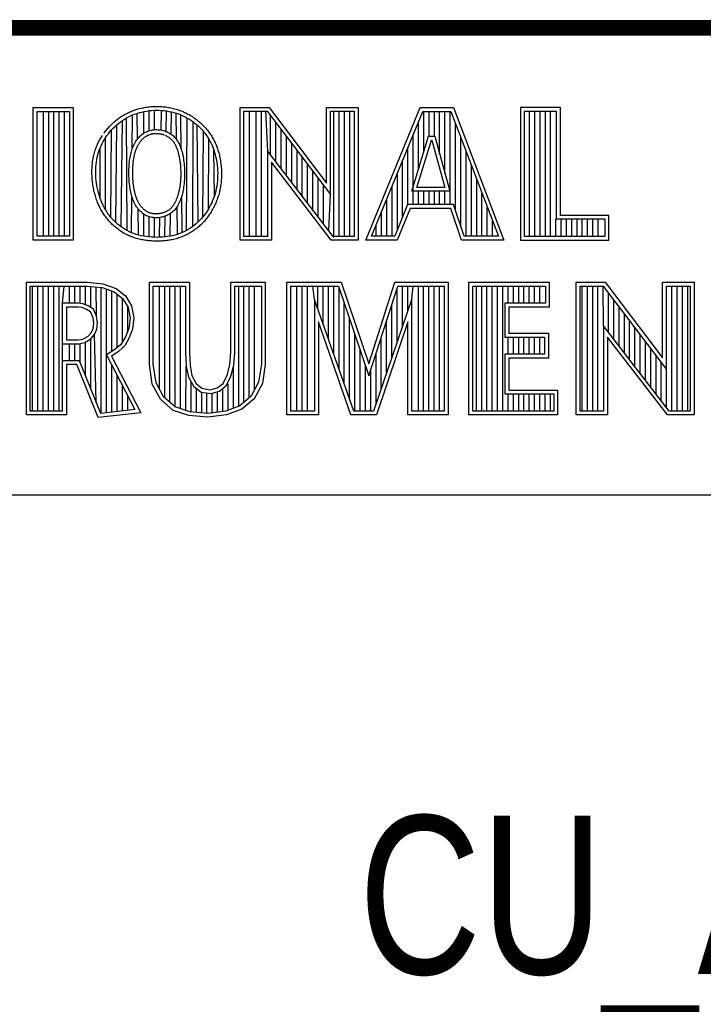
# Model space of a CAD drawing. Header units: inches. Extents: x 0 to 22, y 0 to 17.
# Tile 5 of 9: x 17.589 to 18.452, y 1.726 to 2.97. Entities that reach past the tile are written whole.
import ezdxf

# ---------------------------------------------------------------- set-up
doc = ezdxf.new("R2010")
doc.units = ezdxf.units.IN
doc.header["$LTSCALE"] = 1.21
doc.header["$MEASUREMENT"] = 0
doc.layers.get('0').update_dxf_attribs({"linetype": 'CONTINUOUS'})
doc.styles.get("Standard").update_dxf_attribs({"font": 'txt', "width": 0.8})

msp = doc.modelspace()

# ---------------------------------------------------------------- linework, layer by layer
at = {"color": 2, "linetype": 'CONTINUOUS'}
for p, q in [((16.375, 2.96), (21.5, 2.96)), ((16.3737, 2.9596), (21.5037, 2.9596)), ((17.6059, 2.8591), (17.6565, 2.8591)), ((17.6059, 2.6915), (17.6059, 2.8591)), ((17.6108, 2.8542), (17.6516, 2.8542)), ((17.6108, 2.6964), (17.6108, 2.8542)), ((17.6187, 2.6964), (17.6187, 2.8542)), ((17.6254, 2.6964), (17.6254, 2.8542)), ((17.632, 2.6964), (17.632, 2.8542)), ((17.6387, 2.6964), (17.6387, 2.8542)), ((17.6454, 2.6964), (17.6454, 2.8542)), ((17.6516, 2.8542), (17.6516, 2.6964)), ((17.6565, 2.8591), (17.6565, 2.6915)), ((17.7261, 2.8472), (17.7287, 2.8485)), ((17.7287, 2.8485), (17.7314, 2.8497)), ((17.731, 2.807), (17.7314, 2.8497)), ((17.7314, 2.8497), (17.7342, 2.8508)), ((17.7342, 2.8508), (17.737, 2.8517)), ((17.737, 2.8517), (17.7399, 2.8526)), ((17.7374, 2.8193), (17.737, 2.8517)), ((17.7399, 2.8526), (17.7429, 2.8534)), ((17.7429, 2.8534), (17.7459, 2.8541)), ((17.7455, 2.8267), (17.7455, 2.854)), ((17.7459, 2.8541), (17.749, 2.8546)), ((17.749, 2.8546), (17.7522, 2.8551)), ((17.7522, 2.8551), (17.7553, 2.8554)), ((17.7522, 2.8298), (17.7522, 2.8551)), ((17.7553, 2.8554), (17.7585, 2.8556)), ((17.7585, 2.8556), (17.7616, 2.8557)), ((17.7589, 2.8311), (17.7589, 2.8556)), ((17.7616, 2.8557), (17.7648, 2.8556)), ((17.7648, 2.8556), (17.768, 2.8555)), ((17.7676, 2.8306), (17.768, 2.8555)), ((17.768, 2.8555), (17.7711, 2.8552)), ((17.7711, 2.8552), (17.7742, 2.8548)), ((17.7739, 2.8287), (17.7742, 2.8548)), ((17.7742, 2.8548), (17.7773, 2.8542)), ((17.7773, 2.8542), (17.7804, 2.8536)), ((17.7801, 2.8254), (17.7804, 2.8536)), ((17.7804, 2.8536), (17.7834, 2.8528)), ((17.7834, 2.8528), (17.7864, 2.8519)), ((17.7864, 2.8519), (17.7893, 2.8509)), ((17.7867, 2.8189), (17.7864, 2.8519)), ((17.7893, 2.8509), (17.7922, 2.8498)), ((17.7922, 2.8498), (17.795, 2.8486)), ((17.7927, 2.8065), (17.7922, 2.8498)), ((17.795, 2.8486), (17.7977, 2.8472)), ((17.8673, 2.8592), (17.9039, 2.8592)), ((17.8673, 2.6915), (17.8673, 2.8592)), ((17.8721, 2.8543), (17.9015, 2.8543)), ((17.8721, 2.6963), (17.8721, 2.8543)), ((17.879, 2.6963), (17.879, 2.8543)), ((17.8874, 2.6963), (17.8874, 2.8543)), ((17.8941, 2.6963), (17.8941, 2.8543)), ((17.8991, 2.8543), (17.9019, 2.8042)), ((17.9015, 2.8543), (17.9813, 2.7492)), ((17.9039, 2.8592), (17.9764, 2.7636)), ((17.9057, 2.7992), (17.9057, 2.8487)), ((17.9764, 2.8592), (18.0162, 2.8592)), ((17.9764, 2.7636), (17.9764, 2.8592)), ((17.9813, 2.8543), (18.0114, 2.8543)), ((17.9813, 2.7492), (17.9813, 2.8543)), ((17.9858, 2.695), (17.9858, 2.8543)), ((17.9925, 2.6963), (17.9925, 2.8543)), ((17.9992, 2.6963), (17.9992, 2.8543)), ((18.0059, 2.6963), (18.0059, 2.8543)), ((18.0114, 2.8543), (18.0114, 2.6963)), ((18.0162, 2.8592), (18.0162, 2.6915)), ((18.0262, 2.6915), (18.0946, 2.8591)), ((18.0334, 2.6964), (18.0979, 2.8542)), ((18.0946, 2.8591), (18.1369, 2.8591)), ((18.0979, 2.8542), (18.1336, 2.8542)), ((18.0993, 2.803), (18.0993, 2.8542)), ((18.106, 2.8228), (18.106, 2.8542)), ((18.1127, 2.8228), (18.1127, 2.8542)), ((18.1193, 2.8002), (18.1193, 2.8542)), ((18.126, 2.7756), (18.126, 2.8542)), ((18.1327, 2.7364), (18.1327, 2.8542)), ((18.1336, 2.8542), (18.1935, 2.6964)), ((18.1369, 2.8591), (18.2005, 2.6915)), ((18.272, 2.8591), (18.2214, 2.8591)), ((18.2214, 2.8591), (18.2214, 2.6915)), ((18.2671, 2.8542), (18.2262, 2.8542)), ((18.2262, 2.8542), (18.2262, 2.6964)), ((18.2328, 2.6964), (18.2328, 2.8542)), ((18.2395, 2.6964), (18.2395, 2.8542)), ((18.2462, 2.6964), (18.2462, 2.8542)), ((18.2529, 2.6964), (18.2529, 2.8542)), ((18.2595, 2.6964), (18.2595, 2.8542)), ((18.2671, 2.7179), (18.2671, 2.8542)), ((18.272, 2.7227), (18.272, 2.8591)), ((17.7092, 2.8351), (17.7114, 2.8372)), ((17.7102, 2.7138), (17.7114, 2.8372)), ((17.7114, 2.8372), (17.7138, 2.8392)), ((17.7138, 2.8392), (17.7162, 2.841)), ((17.7162, 2.841), (17.7186, 2.8427)), ((17.717, 2.7082), (17.7186, 2.8427)), ((17.7186, 2.8427), (17.721, 2.8444)), ((17.721, 2.8444), (17.7235, 2.8459)), ((17.7235, 2.8459), (17.7261, 2.8472)), ((17.7246, 2.7036), (17.7235, 2.8459)), ((17.7977, 2.8472), (17.8004, 2.8458)), ((17.7995, 2.7039), (17.8004, 2.8458)), ((17.8004, 2.8458), (17.8031, 2.8443)), ((17.8031, 2.8443), (17.8056, 2.8426)), ((17.8056, 2.8426), (17.8081, 2.8409)), ((17.8074, 2.7088), (17.8081, 2.8409)), ((17.8081, 2.8409), (17.8105, 2.839)), ((17.8105, 2.839), (17.8128, 2.8371)), ((17.8128, 2.8371), (17.815, 2.8351)), ((17.8143, 2.7145), (17.8128, 2.8371)), ((17.9124, 2.7905), (17.9124, 2.8399)), ((18.0926, 2.7814), (18.0926, 2.8414)), ((18.1394, 2.7295), (18.1394, 2.8389)), ((17.6973, 2.8211), (17.699, 2.8236)), ((17.699, 2.8236), (17.7008, 2.826)), ((17.7008, 2.826), (17.7028, 2.8284)), ((17.7028, 2.8284), (17.7048, 2.8307)), ((17.704, 2.7203), (17.7048, 2.8307)), ((17.7048, 2.8307), (17.707, 2.833)), ((17.707, 2.833), (17.7092, 2.8351)), ((17.7395, 2.8218), (17.7407, 2.823)), ((17.7407, 2.823), (17.742, 2.8241)), ((17.742, 2.8241), (17.7432, 2.8252)), ((17.7432, 2.8252), (17.7446, 2.8261)), ((17.7446, 2.8261), (17.746, 2.827)), ((17.746, 2.827), (17.7474, 2.8278)), ((17.7474, 2.8278), (17.7488, 2.8285)), ((17.7488, 2.8285), (17.7503, 2.8291)), ((17.7503, 2.8291), (17.7519, 2.8297)), ((17.7519, 2.8297), (17.7535, 2.8301)), ((17.7535, 2.8301), (17.7551, 2.8305)), ((17.7551, 2.8305), (17.7567, 2.8308)), ((17.7567, 2.8308), (17.7584, 2.8311)), ((17.7584, 2.8311), (17.7601, 2.8312)), ((17.7601, 2.8312), (17.7618, 2.8312)), ((17.7618, 2.8312), (17.7636, 2.8311)), ((17.7636, 2.8311), (17.7653, 2.831)), ((17.7653, 2.831), (17.767, 2.8307)), ((17.767, 2.8307), (17.7686, 2.8304)), ((17.7686, 2.8304), (17.7703, 2.83)), ((17.7703, 2.83), (17.7719, 2.8295)), ((17.7719, 2.8295), (17.7734, 2.8289)), ((17.7734, 2.8289), (17.775, 2.8283)), ((17.775, 2.8283), (17.7764, 2.8276)), ((17.7764, 2.8276), (17.7778, 2.8268)), ((17.7778, 2.8268), (17.7792, 2.826)), ((17.7792, 2.826), (17.7805, 2.8251)), ((17.7805, 2.8251), (17.7817, 2.8242)), ((17.7817, 2.8242), (17.7829, 2.8232)), ((17.7829, 2.8232), (17.784, 2.8221)), ((17.815, 2.8351), (17.8171, 2.833)), ((17.8171, 2.833), (17.8192, 2.8308)), ((17.8192, 2.8308), (17.8211, 2.8285)), ((17.8203, 2.721), (17.8211, 2.8285)), ((17.8211, 2.8285), (17.823, 2.8262)), ((17.823, 2.8262), (17.8247, 2.8238)), ((17.8247, 2.8238), (17.8264, 2.8214)), ((17.9191, 2.7818), (17.9191, 2.8311)), ((18.086, 2.7364), (18.086, 2.825)), ((17.6904, 2.8081), (17.6915, 2.8108)), ((17.6915, 2.8108), (17.6928, 2.8135)), ((17.6928, 2.8135), (17.6942, 2.8161)), ((17.6942, 2.8161), (17.6957, 2.8186)), ((17.6957, 2.8186), (17.6973, 2.8211)), ((17.6971, 2.7301), (17.6973, 2.8211)), ((17.7322, 2.8101), (17.7329, 2.8117)), ((17.7329, 2.8117), (17.7337, 2.8133)), ((17.7337, 2.8133), (17.7345, 2.8149)), ((17.7345, 2.8149), (17.7354, 2.8164)), ((17.7354, 2.8164), (17.7364, 2.8178)), ((17.7364, 2.8178), (17.7374, 2.8192)), ((17.7374, 2.8192), (17.7384, 2.8206)), ((17.7384, 2.8206), (17.7395, 2.8218)), ((17.784, 2.8221), (17.785, 2.821)), ((17.785, 2.821), (17.786, 2.8198)), ((17.786, 2.8198), (17.7869, 2.8186)), ((17.7869, 2.8186), (17.7878, 2.8173)), ((17.7878, 2.8173), (17.7886, 2.816)), ((17.7886, 2.816), (17.7894, 2.8146)), ((17.7894, 2.8146), (17.7901, 2.8132)), ((17.7901, 2.8132), (17.7908, 2.8116)), ((17.7908, 2.8116), (17.7914, 2.8101)), ((17.8264, 2.8214), (17.8279, 2.8189)), ((17.8271, 2.7309), (17.8279, 2.8189)), ((17.8279, 2.8189), (17.8294, 2.8163)), ((17.8294, 2.8163), (17.8307, 2.8137)), ((17.8307, 2.8137), (17.8319, 2.811)), ((17.8319, 2.811), (17.8331, 2.8082)), ((17.9258, 2.7731), (17.9258, 2.8223)), ((17.9324, 2.7645), (17.9324, 2.8135)), ((18.084, 2.7533), (18.1054, 2.8228)), ((18.0905, 2.7581), (18.109, 2.8179)), ((18.1054, 2.8228), (18.1132, 2.8228)), ((18.109, 2.8179), (18.1095, 2.8179)), ((18.1095, 2.8179), (18.1258, 2.7581)), ((18.1132, 2.8228), (18.1321, 2.7533)), ((18.146, 2.7096), (18.146, 2.8213)), ((17.6868, 2.7964), (17.6876, 2.7995)), ((17.6876, 2.7995), (17.6884, 2.8024)), ((17.6884, 2.8024), (17.6893, 2.8053)), ((17.6893, 2.8053), (17.6904, 2.8081)), ((17.6905, 2.7441), (17.6904, 2.8081)), ((17.7286, 2.798), (17.729, 2.7998)), ((17.729, 2.7998), (17.7294, 2.8016)), ((17.7294, 2.8016), (17.7299, 2.8034)), ((17.7299, 2.8034), (17.7304, 2.8051)), ((17.7304, 2.8051), (17.7309, 2.8068)), ((17.7309, 2.8068), (17.7316, 2.8085)), ((17.7316, 2.8085), (17.7322, 2.8101)), ((17.7914, 2.8101), (17.7921, 2.8084)), ((17.7921, 2.8084), (17.7927, 2.8067)), ((17.7927, 2.8067), (17.7932, 2.8048)), ((17.7932, 2.8048), (17.7938, 2.8029)), ((17.7938, 2.8029), (17.7943, 2.801)), ((17.7943, 2.801), (17.7948, 2.799)), ((17.7948, 2.799), (17.7952, 2.7969)), ((17.8331, 2.8082), (17.8341, 2.8053)), ((17.8341, 2.8053), (17.835, 2.8024)), ((17.8347, 2.7475), (17.8341, 2.8053)), ((17.835, 2.8024), (17.8359, 2.7993)), ((17.8359, 2.7993), (17.8366, 2.7961)), ((17.9848, 2.6963), (17.9019, 2.8042)), ((17.9019, 2.8042), (17.9019, 2.6963)), ((17.9391, 2.7558), (17.9391, 2.8047)), ((18.0793, 2.7364), (18.0793, 2.8087)), ((18.1527, 2.6964), (18.1527, 2.8038)), ((17.6851, 2.7836), (17.6853, 2.7869)), ((17.6853, 2.7869), (17.6857, 2.7901)), ((17.6857, 2.7901), (17.6862, 2.7933)), ((17.6862, 2.7933), (17.6868, 2.7964)), ((17.7269, 2.7835), (17.727, 2.7857)), ((17.727, 2.7857), (17.7272, 2.7879)), ((17.7272, 2.7879), (17.7274, 2.79)), ((17.7274, 2.79), (17.7276, 2.7921)), ((17.7276, 2.7921), (17.7279, 2.7941)), ((17.7279, 2.7941), (17.7282, 2.7961)), ((17.7282, 2.7961), (17.7286, 2.798)), ((17.7952, 2.7969), (17.7956, 2.7947)), ((17.7956, 2.7947), (17.7959, 2.7925)), ((17.7959, 2.7925), (17.7962, 2.7903)), ((17.7962, 2.7903), (17.7964, 2.7881)), ((17.7964, 2.7881), (17.7966, 2.7858)), ((17.7966, 2.7858), (17.7968, 2.7835)), ((17.8366, 2.7961), (17.8373, 2.7929)), ((17.8373, 2.7929), (17.8378, 2.7896)), ((17.8378, 2.7896), (17.8382, 2.7863)), ((17.8382, 2.7863), (17.8386, 2.783)), ((17.9824, 2.6915), (17.9067, 2.7899)), ((17.9067, 2.7899), (17.9067, 2.6915)), ((17.9458, 2.7471), (17.9458, 2.7959)), ((17.9525, 2.7384), (17.9525, 2.7871)), ((18.0726, 2.7214), (18.0726, 2.7924)), ((18.1594, 2.6964), (18.1594, 2.7862)), ((17.6849, 2.7803), (17.6851, 2.7836)), ((17.6849, 2.7769), (17.6849, 2.7803)), ((17.6849, 2.7735), (17.6849, 2.7769)), ((17.6851, 2.7701), (17.6849, 2.7735)), ((17.7267, 2.7789), (17.7268, 2.7812)), ((17.7267, 2.7766), (17.7267, 2.7789)), ((17.7267, 2.7743), (17.7267, 2.7766)), ((17.7268, 2.772), (17.7267, 2.7743)), ((17.7268, 2.7812), (17.7269, 2.7835)), ((17.7968, 2.7835), (17.7969, 2.7812)), ((17.7969, 2.7812), (17.797, 2.7789)), ((17.797, 2.7789), (17.797, 2.7765)), ((17.797, 2.7765), (17.797, 2.7742)), ((17.797, 2.7742), (17.797, 2.7719)), ((17.8386, 2.783), (17.8388, 2.7796)), ((17.8388, 2.7796), (17.8389, 2.7762)), ((17.8389, 2.7762), (17.8388, 2.7729)), ((17.9591, 2.7297), (17.9591, 2.7783)), ((18.0659, 2.7048), (18.0659, 2.776)), ((17.6854, 2.7668), (17.6851, 2.7701)), ((17.6859, 2.7634), (17.6854, 2.7668)), ((17.6864, 2.76), (17.6859, 2.7634)), ((17.7269, 2.7696), (17.7268, 2.772)), ((17.727, 2.7673), (17.7269, 2.7696)), ((17.7272, 2.765), (17.727, 2.7673)), ((17.7274, 2.7628), (17.7272, 2.765)), ((17.7277, 2.7606), (17.7274, 2.7628)), ((17.7962, 2.7608), (17.7959, 2.7586)), ((17.7965, 2.7629), (17.7962, 2.7608)), ((17.7967, 2.7652), (17.7965, 2.7629)), ((17.7968, 2.7674), (17.7967, 2.7652)), ((17.7969, 2.7697), (17.7968, 2.7674)), ((17.797, 2.7719), (17.7969, 2.7697)), ((17.8381, 2.763), (17.8376, 2.7598)), ((17.8385, 2.7663), (17.8381, 2.763)), ((17.8387, 2.7696), (17.8385, 2.7663)), ((17.8388, 2.7729), (17.8387, 2.7696)), ((17.9658, 2.7211), (17.9658, 2.7695)), ((17.9725, 2.7124), (17.9725, 2.7607)), ((18.1661, 2.6964), (18.1661, 2.7686)), ((17.687, 2.7567), (17.6864, 2.76)), ((17.6878, 2.7535), (17.687, 2.7567)), ((17.6886, 2.7503), (17.6878, 2.7535)), ((17.6895, 2.7471), (17.6886, 2.7503)), ((17.728, 2.7584), (17.7277, 2.7606)), ((17.7283, 2.7563), (17.728, 2.7584)), ((17.7287, 2.7543), (17.7283, 2.7563)), ((17.7291, 2.7523), (17.7287, 2.7543)), ((17.7295, 2.7503), (17.7291, 2.7523)), ((17.73, 2.7485), (17.7295, 2.7503)), ((17.7306, 2.7466), (17.73, 2.7485)), ((17.7938, 2.7487), (17.7932, 2.7469)), ((17.7943, 2.7506), (17.7938, 2.7487)), ((17.7947, 2.7525), (17.7943, 2.7506)), ((17.7952, 2.7545), (17.7947, 2.7525)), ((17.7956, 2.7565), (17.7952, 2.7545)), ((17.7959, 2.7586), (17.7956, 2.7565)), ((17.8356, 2.7505), (17.8347, 2.7475)), ((17.8364, 2.7535), (17.8356, 2.7505)), ((17.837, 2.7566), (17.8364, 2.7535)), ((17.8376, 2.7598), (17.837, 2.7566)), ((17.9792, 2.7037), (17.9813, 2.7492)), ((18.0593, 2.6964), (18.0593, 2.7597)), ((18.1321, 2.7533), (18.084, 2.7533)), ((18.1258, 2.7581), (18.0905, 2.7581)), ((18.0926, 2.7364), (18.0926, 2.7533)), ((18.0993, 2.7364), (18.0993, 2.7533)), ((18.106, 2.7364), (18.106, 2.7533)), ((18.1127, 2.7364), (18.1127, 2.7533)), ((18.1193, 2.7364), (18.1193, 2.7533)), ((18.126, 2.7364), (18.126, 2.7533)), ((18.1727, 2.6964), (18.1727, 2.751)), ((17.6905, 2.7441), (17.6895, 2.7471)), ((17.6917, 2.7411), (17.6905, 2.7441)), ((17.6929, 2.7383), (17.6917, 2.7411)), ((17.6942, 2.7355), (17.6929, 2.7383)), ((17.7301, 2.701), (17.7305, 2.7469)), ((17.7311, 2.7449), (17.7306, 2.7466)), ((17.7318, 2.7431), (17.7311, 2.7449)), ((17.7324, 2.7414), (17.7318, 2.7431)), ((17.7331, 2.7398), (17.7324, 2.7414)), ((17.7339, 2.7382), (17.7331, 2.7398)), ((17.7347, 2.7366), (17.7339, 2.7382)), ((17.7355, 2.7351), (17.7347, 2.7366)), ((17.7892, 2.7369), (17.7884, 2.7354)), ((17.79, 2.7385), (17.7892, 2.7369)), ((17.7907, 2.7401), (17.79, 2.7385)), ((17.7914, 2.7417), (17.7907, 2.7401)), ((17.792, 2.7434), (17.7914, 2.7417)), ((17.7926, 2.7451), (17.792, 2.7434)), ((17.7932, 2.7469), (17.7926, 2.7451)), ((17.7939, 2.7012), (17.7934, 2.7475)), ((17.83, 2.7362), (17.8286, 2.7335)), ((17.8313, 2.7389), (17.83, 2.7362)), ((17.8325, 2.7417), (17.8313, 2.7389)), ((17.8336, 2.7446), (17.8325, 2.7417)), ((17.8347, 2.7475), (17.8336, 2.7446)), ((18.0526, 2.6964), (18.0526, 2.7434)), ((18.0786, 2.7364), (18.0625, 2.6964)), ((18.137, 2.7364), (18.0786, 2.7364)), ((18.1505, 2.6964), (18.137, 2.7364)), ((17.6956, 2.7327), (17.6942, 2.7355)), ((17.6971, 2.7301), (17.6956, 2.7327)), ((17.6987, 2.7275), (17.6971, 2.7301)), ((17.7003, 2.725), (17.6987, 2.7275)), ((17.7021, 2.7226), (17.7003, 2.725)), ((17.7365, 2.7337), (17.7355, 2.7351)), ((17.7374, 2.7323), (17.7365, 2.7337)), ((17.7385, 2.7309), (17.7374, 2.7323)), ((17.7388, 2.698), (17.7384, 2.7309)), ((17.7396, 2.7296), (17.7385, 2.7309)), ((17.7408, 2.7283), (17.7396, 2.7296)), ((17.742, 2.7272), (17.7408, 2.7283)), ((17.7433, 2.7261), (17.742, 2.7272)), ((17.7446, 2.725), (17.7433, 2.7261)), ((17.746, 2.7241), (17.7446, 2.725)), ((17.7455, 2.6966), (17.7455, 2.7244)), ((17.7475, 2.7232), (17.746, 2.7241)), ((17.7771, 2.7238), (17.7756, 2.7231)), ((17.7785, 2.7246), (17.7771, 2.7238)), ((17.7798, 2.7255), (17.7785, 2.7246)), ((17.7789, 2.6966), (17.7792, 2.7251)), ((17.7811, 2.7265), (17.7798, 2.7255)), ((17.7824, 2.7276), (17.7811, 2.7265)), ((17.7835, 2.7287), (17.7824, 2.7276)), ((17.7846, 2.7299), (17.7835, 2.7287)), ((17.7857, 2.7312), (17.7846, 2.7299)), ((17.7867, 2.7326), (17.7857, 2.7312)), ((17.7876, 2.734), (17.7867, 2.7326)), ((17.7884, 2.7354), (17.7876, 2.734)), ((17.788, 2.6989), (17.7876, 2.734)), ((17.8239, 2.7258), (17.8221, 2.7234)), ((17.8255, 2.7283), (17.8239, 2.7258)), ((17.8271, 2.7309), (17.8255, 2.7283)), ((17.8286, 2.7335), (17.8271, 2.7309)), ((18.0459, 2.6964), (18.0459, 2.727)), ((18.0819, 2.7316), (18.0658, 2.6915)), ((18.1335, 2.7316), (18.0819, 2.7316)), ((18.147, 2.6915), (18.1335, 2.7316)), ((18.1794, 2.6964), (18.1794, 2.7334)), ((17.704, 2.7203), (17.7021, 2.7226)), ((17.706, 2.7181), (17.704, 2.7203)), ((17.708, 2.7159), (17.706, 2.7181)), ((17.7102, 2.7138), (17.708, 2.7159)), ((17.7124, 2.7119), (17.7102, 2.7138)), ((17.7147, 2.71), (17.7124, 2.7119)), ((17.749, 2.7224), (17.7475, 2.7232)), ((17.7506, 2.7217), (17.749, 2.7224)), ((17.7522, 2.7212), (17.7506, 2.7217)), ((17.7538, 2.7207), (17.7522, 2.7212)), ((17.7522, 2.6956), (17.7522, 2.7212)), ((17.7555, 2.7203), (17.7538, 2.7207)), ((17.7572, 2.72), (17.7555, 2.7203)), ((17.7589, 2.7198), (17.7572, 2.72)), ((17.7606, 2.7197), (17.7589, 2.7198)), ((17.7589, 2.6952), (17.7589, 2.7198)), ((17.7624, 2.7198), (17.7606, 2.7197)), ((17.7641, 2.7199), (17.7624, 2.7198)), ((17.7658, 2.7201), (17.7641, 2.7199)), ((17.7655, 2.6952), (17.7659, 2.7201)), ((17.7675, 2.7204), (17.7658, 2.7201)), ((17.7692, 2.7208), (17.7675, 2.7204)), ((17.7709, 2.7213), (17.7692, 2.7208)), ((17.7725, 2.7218), (17.7709, 2.7213)), ((17.7722, 2.6956), (17.7725, 2.7218)), ((17.7741, 2.7224), (17.7725, 2.7218)), ((17.7756, 2.7231), (17.7741, 2.7224)), ((17.8121, 2.7125), (17.8098, 2.7106)), ((17.8143, 2.7145), (17.8121, 2.7125)), ((17.8164, 2.7166), (17.8143, 2.7145)), ((17.8184, 2.7188), (17.8164, 2.7166)), ((17.8203, 2.721), (17.8184, 2.7188)), ((17.8221, 2.7234), (17.8203, 2.721)), ((18.1861, 2.6964), (18.1861, 2.7158)), ((18.2662, 2.6964), (18.2662, 2.7179)), ((18.3284, 2.7179), (18.2671, 2.7179)), ((18.3332, 2.7227), (18.272, 2.7227)), ((18.2729, 2.6964), (18.2729, 2.7179)), ((18.2796, 2.6964), (18.2796, 2.7179)), ((18.2862, 2.6964), (18.2862, 2.7179)), ((18.2929, 2.6964), (18.2929, 2.7179)), ((18.2996, 2.6964), (18.2996, 2.7179)), ((18.3063, 2.6964), (18.3063, 2.7179)), ((18.3129, 2.6964), (18.3129, 2.7179)), ((18.3196, 2.6964), (18.3196, 2.7179)), ((18.3284, 2.6964), (18.3284, 2.7179)), ((18.3332, 2.6915), (18.3332, 2.7227)), ((17.717, 2.7082), (17.7147, 2.71)), ((17.7195, 2.7066), (17.717, 2.7082)), ((17.722, 2.705), (17.7195, 2.7066)), ((17.7246, 2.7036), (17.722, 2.705)), ((17.7273, 2.7022), (17.7246, 2.7036)), ((17.7301, 2.701), (17.7273, 2.7022)), ((17.733, 2.6999), (17.7301, 2.701)), ((17.736, 2.6989), (17.733, 2.6999)), ((17.7391, 2.698), (17.736, 2.6989)), ((17.788, 2.6989), (17.785, 2.698)), ((17.791, 2.7), (17.788, 2.6989)), ((17.7939, 2.7012), (17.791, 2.7)), ((17.7968, 2.7025), (17.7939, 2.7012)), ((17.7995, 2.7039), (17.7968, 2.7025)), ((17.8023, 2.7054), (17.7995, 2.7039)), ((17.8049, 2.707), (17.8023, 2.7054)), ((17.8074, 2.7088), (17.8049, 2.707)), ((17.8098, 2.7106), (17.8074, 2.7088)), ((18.0392, 2.6964), (18.0392, 2.7107)), ((17.6565, 2.6915), (17.6059, 2.6915)), ((17.6516, 2.6964), (17.6108, 2.6964)), ((17.7423, 2.6972), (17.7391, 2.698)), ((17.7456, 2.6966), (17.7423, 2.6972)), ((17.7489, 2.696), (17.7456, 2.6966)), ((17.7523, 2.6956), (17.7489, 2.696)), ((17.7557, 2.6953), (17.7523, 2.6956)), ((17.7591, 2.6952), (17.7557, 2.6953)), ((17.7625, 2.6951), (17.7591, 2.6952)), ((17.7659, 2.6952), (17.7625, 2.6951)), ((17.7692, 2.6953), (17.7659, 2.6952)), ((17.7724, 2.6956), (17.7692, 2.6953)), ((17.7756, 2.6961), (17.7724, 2.6956)), ((17.7788, 2.6966), (17.7756, 2.6961)), ((17.7819, 2.6972), (17.7788, 2.6966)), ((17.785, 2.698), (17.7819, 2.6972)), ((17.9067, 2.6915), (17.8673, 2.6915)), ((17.9019, 2.6963), (17.8721, 2.6963)), ((18.0162, 2.6915), (17.9824, 2.6915)), ((18.0114, 2.6963), (17.9848, 2.6963)), ((18.0658, 2.6915), (18.0262, 2.6915)), ((18.0625, 2.6964), (18.0334, 2.6964)), ((18.2005, 2.6915), (18.147, 2.6915)), ((18.1935, 2.6964), (18.1505, 2.6964)), ((18.2214, 2.6915), (18.3332, 2.6915)), ((18.2262, 2.6964), (18.3284, 2.6964)), ((17.5973, 2.6384), (17.674, 2.6384)), ((17.5973, 2.4708), (17.5973, 2.6384)), ((17.674, 2.6384), (17.6938, 2.6364)), ((17.6938, 2.6364), (17.7106, 2.6305)), ((17.7527, 2.6384), (17.8033, 2.6384)), ((17.7527, 2.5345), (17.7527, 2.6384)), ((17.8033, 2.6384), (17.8033, 2.5499)), ((17.8557, 2.6384), (17.899, 2.6384)), ((17.8557, 2.5499), (17.8557, 2.6384)), ((17.899, 2.6384), (17.899, 2.5345)), ((17.9264, 2.6384), (17.9949, 2.6384)), ((17.9264, 2.4708), (17.9264, 2.6384)), ((17.9949, 2.6384), (18.0298, 2.5355)), ((18.0298, 2.5355), (18.0629, 2.6384)), ((18.0629, 2.6384), (18.1299, 2.6384)), ((18.1299, 2.6384), (18.1299, 2.4708)), ((18.1564, 2.6384), (18.2578, 2.6384)), ((18.1564, 2.4708), (18.1564, 2.6384)), ((18.2578, 2.6384), (18.2578, 2.6071)), ((18.2918, 2.6385), (18.3284, 2.6385)), ((18.2918, 2.4708), (18.2918, 2.6385)), ((18.3284, 2.6385), (18.401, 2.5429)), ((18.401, 2.6385), (18.4408, 2.6385)), ((18.401, 2.5429), (18.401, 2.6385)), ((18.4408, 2.6385), (18.4408, 2.4708)), ((17.6021, 2.6335), (17.6737, 2.6335)), ((17.6021, 2.4756), (17.6021, 2.6335)), ((17.6051, 2.4756), (17.6051, 2.6335)), ((17.6117, 2.4756), (17.6117, 2.6335)), ((17.6184, 2.4756), (17.6184, 2.6335)), ((17.6251, 2.4756), (17.6251, 2.6335)), ((17.6318, 2.4756), (17.6318, 2.6335)), ((17.6384, 2.4756), (17.6384, 2.6335)), ((17.643, 2.6118), (17.6451, 2.6335)), ((17.6518, 2.6118), (17.6518, 2.6335)), ((17.6585, 2.6118), (17.6585, 2.6335)), ((17.6651, 2.6115), (17.6651, 2.6335)), ((17.6718, 2.6098), (17.6718, 2.6335)), ((17.6737, 2.6335), (17.6928, 2.6316)), ((17.6785, 2.6065), (17.6785, 2.633)), ((17.6858, 2.5956), (17.6852, 2.6324)), ((17.6918, 2.4729), (17.6918, 2.6317)), ((17.6928, 2.6316), (17.7082, 2.6262)), ((17.6985, 2.4736), (17.6985, 2.6296)), ((17.7052, 2.5512), (17.7052, 2.6273)), ((17.7082, 2.6262), (17.7187, 2.6179)), ((17.7106, 2.6305), (17.7224, 2.6212)), ((17.7575, 2.6335), (17.7984, 2.6335)), ((17.7575, 2.5349), (17.7575, 2.6335)), ((17.7653, 2.5033), (17.7653, 2.6335)), ((17.7719, 2.4924), (17.7719, 2.6335)), ((17.7786, 2.4866), (17.7786, 2.6335)), ((17.7853, 2.4808), (17.7853, 2.6335)), ((17.792, 2.4787), (17.792, 2.6335)), ((17.7984, 2.6335), (17.7984, 2.5497)), ((17.8606, 2.6335), (17.8941, 2.6335)), ((17.8606, 2.5499), (17.8606, 2.6335)), ((17.8654, 2.4812), (17.8654, 2.6335)), ((17.8721, 2.4868), (17.8721, 2.6335)), ((17.8788, 2.4924), (17.8788, 2.6335)), ((17.8854, 2.5024), (17.8854, 2.6335)), ((17.8941, 2.6335), (17.8941, 2.5349)), ((17.9313, 2.6335), (17.9914, 2.6335)), ((17.9313, 2.4756), (17.9313, 2.6335)), ((17.9388, 2.4756), (17.9388, 2.6335)), ((17.9455, 2.4756), (17.9455, 2.6335)), ((17.9522, 2.4756), (17.9522, 2.6335)), ((17.9613, 2.6167), (17.9589, 2.6335)), ((17.9655, 2.6046), (17.9655, 2.6335)), ((17.9722, 2.5856), (17.9722, 2.6335)), ((17.9789, 2.5666), (17.9789, 2.6335)), ((17.9856, 2.5475), (17.9856, 2.6335)), ((17.9914, 2.6335), (18.03, 2.52)), ((17.9922, 2.5285), (17.9922, 2.6311)), ((18.03, 2.52), (18.0664, 2.6335)), ((18.0657, 2.5634), (18.0657, 2.6311)), ((18.0664, 2.6335), (18.1251, 2.6335)), ((18.0723, 2.5831), (18.0723, 2.6335)), ((18.079, 2.6028), (18.079, 2.6335)), ((18.084, 2.6176), (18.0857, 2.6335)), ((18.0924, 2.4756), (18.0924, 2.6335)), ((18.099, 2.4756), (18.099, 2.6335)), ((18.1057, 2.4756), (18.1057, 2.6335)), ((18.1124, 2.4756), (18.1124, 2.6335)), ((18.1191, 2.4756), (18.1191, 2.6335)), ((18.1251, 2.6335), (18.1251, 2.4756)), ((18.1612, 2.6335), (18.253, 2.6335)), ((18.1612, 2.4756), (18.1612, 2.6335)), ((18.1658, 2.4756), (18.1658, 2.6335)), ((18.1725, 2.4756), (18.1725, 2.6335)), ((18.1791, 2.4756), (18.1791, 2.6335)), ((18.1858, 2.4756), (18.1858, 2.6335)), ((18.1925, 2.4756), (18.1925, 2.6335)), ((18.1992, 2.4756), (18.1992, 2.6335)), ((18.2058, 2.6119), (18.2058, 2.6335)), ((18.2125, 2.6119), (18.2125, 2.6335)), ((18.2192, 2.6119), (18.2192, 2.6335)), ((18.2259, 2.6119), (18.2259, 2.6335)), ((18.2325, 2.6119), (18.2325, 2.6335)), ((18.2392, 2.6119), (18.2392, 2.6335)), ((18.2459, 2.6119), (18.2459, 2.6335)), ((18.253, 2.6335), (18.253, 2.6119)), ((18.2967, 2.6336), (18.326, 2.6336)), ((18.2967, 2.4756), (18.2967, 2.6336)), ((18.2993, 2.4756), (18.2993, 2.6336)), ((18.306, 2.4756), (18.306, 2.6336)), ((18.3127, 2.4756), (18.3127, 2.6336)), ((18.3193, 2.4756), (18.3193, 2.6336)), ((18.326, 2.6336), (18.4058, 2.5284)), ((18.3264, 2.5834), (18.326, 2.6336)), ((18.3327, 2.5753), (18.3327, 2.6248)), ((18.4058, 2.6336), (18.4359, 2.6336)), ((18.4058, 2.5284), (18.4058, 2.6336)), ((18.4128, 2.4756), (18.4128, 2.6336)), ((18.4195, 2.4756), (18.4195, 2.6336)), ((18.4261, 2.4756), (18.4261, 2.6336)), ((18.4328, 2.4756), (18.4328, 2.6336)), ((18.4359, 2.6336), (18.4359, 2.4756)), ((17.6628, 2.6118), (17.643, 2.6118)), ((17.643, 2.4756), (17.643, 2.6118)), ((17.6684, 2.6111), (17.6628, 2.6118)), ((17.7119, 2.5554), (17.7119, 2.6233)), ((17.7185, 2.5619), (17.7185, 2.618)), ((17.7187, 2.6179), (17.7256, 2.607)), ((17.7224, 2.6212), (17.7302, 2.6088)), ((18.0108, 2.4756), (17.9613, 2.6167)), ((17.9613, 2.6167), (17.9613, 2.4756)), ((18.084, 2.6176), (18.0359, 2.4756)), ((18.084, 2.4756), (18.084, 2.6176)), ((18.253, 2.6119), (18.2018, 2.6119)), ((18.2018, 2.6119), (18.2018, 2.5692)), ((18.3394, 2.5667), (18.3394, 2.6161)), ((17.6628, 2.6069), (17.6479, 2.6069)), ((17.6479, 2.6069), (17.6479, 2.5656)), ((17.6678, 2.6063), (17.6628, 2.6069)), ((17.6733, 2.6041), (17.6678, 2.6063)), ((17.6751, 2.6086), (17.6684, 2.6111)), ((17.678, 2.601), (17.6733, 2.6041)), ((17.6818, 2.6043), (17.6751, 2.6086)), ((17.6814, 2.5936), (17.678, 2.601)), ((17.6858, 2.5956), (17.6818, 2.6043)), ((17.7252, 2.5765), (17.7252, 2.6075)), ((17.7256, 2.607), (17.7281, 2.5934)), ((17.7302, 2.6088), (17.733, 2.5936)), ((17.9989, 2.5095), (17.9989, 2.6115)), ((18.059, 2.5437), (18.059, 2.6104)), ((18.2578, 2.6071), (18.2066, 2.6071)), ((18.2066, 2.6071), (18.2066, 2.574)), ((18.346, 2.558), (18.346, 2.6073)), ((17.6823, 2.5864), (17.6814, 2.5936)), ((17.6872, 2.5871), (17.6858, 2.5956)), ((17.6862, 2.5792), (17.6872, 2.5871)), ((17.7281, 2.5934), (17.7266, 2.5801)), ((17.733, 2.5936), (17.7314, 2.579)), ((18.0073, 2.4708), (17.9662, 2.5882)), ((17.9662, 2.5882), (17.9662, 2.4708)), ((18.0056, 2.4904), (18.0056, 2.5918)), ((18.0792, 2.5882), (18.0394, 2.4708)), ((18.0523, 2.524), (18.0523, 2.5896)), ((18.0792, 2.4708), (18.0792, 2.5882)), ((18.3527, 2.5493), (18.3527, 2.5985)), ((18.3594, 2.5406), (18.3594, 2.5897)), ((17.6752, 2.5703), (17.6789, 2.5743)), ((17.6789, 2.5743), (17.6814, 2.5799)), ((17.6814, 2.5799), (17.6823, 2.5864)), ((17.6834, 2.5723), (17.6862, 2.5792)), ((17.7266, 2.5801), (17.7224, 2.5693)), ((17.7314, 2.579), (17.7267, 2.5672)), ((18.4094, 2.4756), (18.3264, 2.5834)), ((18.3264, 2.5834), (18.3264, 2.4756)), ((18.3661, 2.5319), (18.3661, 2.5809)), ((17.6479, 2.5656), (17.6628, 2.5656)), ((17.6628, 2.5656), (17.6687, 2.5666)), ((17.6635, 2.5608), (17.6711, 2.5623)), ((17.6687, 2.5666), (17.6752, 2.5703)), ((17.6711, 2.5623), (17.6788, 2.567)), ((17.6718, 2.5203), (17.6718, 2.5625)), ((17.6785, 2.5038), (17.6785, 2.5667)), ((17.6788, 2.567), (17.6834, 2.5723)), ((17.6852, 2.4873), (17.6834, 2.5723)), ((17.7224, 2.5693), (17.7164, 2.5599)), ((17.7267, 2.5672), (17.7221, 2.5588)), ((18.0123, 2.4756), (18.0123, 2.5722)), ((18.0456, 2.5042), (18.0456, 2.5688)), ((18.2018, 2.5692), (18.252, 2.5692)), ((18.2058, 2.5474), (18.2058, 2.5692)), ((18.2066, 2.574), (18.2569, 2.574)), ((18.2125, 2.5474), (18.2125, 2.5692)), ((18.2192, 2.5474), (18.2192, 2.5692)), ((18.2259, 2.5474), (18.2259, 2.5692)), ((18.2325, 2.5474), (18.2325, 2.5692)), ((18.2392, 2.5474), (18.2392, 2.5692)), ((18.2459, 2.5474), (18.2459, 2.5692)), ((18.252, 2.5692), (18.252, 2.5474)), ((18.2569, 2.574), (18.2569, 2.5425)), ((18.407, 2.4708), (18.3313, 2.5692)), ((18.3313, 2.5692), (18.3313, 2.4708)), ((18.3727, 2.5233), (18.3727, 2.5721)), ((18.3794, 2.5146), (18.3794, 2.5633)), ((17.643, 2.5608), (17.6635, 2.5608)), ((17.6518, 2.5391), (17.6518, 2.5608)), ((17.6585, 2.5391), (17.6585, 2.5608)), ((17.6651, 2.5368), (17.6651, 2.5608)), ((17.7101, 2.5543), (17.6983, 2.5469)), ((17.7131, 2.5504), (17.7047, 2.5451)), ((17.7164, 2.5599), (17.7101, 2.5543)), ((17.7196, 2.5563), (17.7131, 2.5504)), ((17.7221, 2.5588), (17.7196, 2.5563)), ((17.7984, 2.5497), (17.7992, 2.5322)), ((17.8033, 2.5499), (17.804, 2.5331)), ((17.8542, 2.5342), (17.8557, 2.5499)), ((17.8591, 2.5337), (17.8606, 2.5499)), ((18.0189, 2.4756), (18.0189, 2.5525)), ((18.3861, 2.5059), (18.3861, 2.5545)), ((17.6642, 2.5391), (17.643, 2.5391)), ((17.6911, 2.4728), (17.6642, 2.5391)), ((17.6983, 2.5469), (17.7341, 2.4775)), ((17.7047, 2.5451), (17.7417, 2.4734)), ((18.039, 2.4845), (18.039, 2.548)), ((18.252, 2.5474), (18.2018, 2.5474)), ((18.2018, 2.5474), (18.2018, 2.4973)), ((18.2569, 2.5425), (18.2066, 2.5425)), ((18.2066, 2.5425), (18.2066, 2.5022)), ((18.3928, 2.4972), (18.3928, 2.5457)), ((17.6609, 2.5343), (17.6479, 2.5343)), ((17.6479, 2.5343), (17.6479, 2.4708)), ((17.6879, 2.4675), (17.6609, 2.5343)), ((17.7052, 2.4743), (17.7052, 2.5336)), ((17.7563, 2.5096), (17.7527, 2.5345)), ((17.761, 2.5112), (17.7575, 2.5349)), ((17.7986, 2.4765), (17.7992, 2.5322)), ((17.7992, 2.5322), (17.8019, 2.5183)), ((17.804, 2.5331), (17.8062, 2.5206)), ((17.8509, 2.521), (17.8542, 2.5342)), ((17.8557, 2.5198), (17.8591, 2.5337)), ((17.8587, 2.4792), (17.8587, 2.5323)), ((17.8941, 2.5349), (17.8906, 2.5123)), ((17.899, 2.5345), (17.8953, 2.5107)), ((18.0256, 2.4756), (18.0256, 2.5329)), ((18.0323, 2.4756), (18.0323, 2.5272)), ((18.3994, 2.4886), (18.3994, 2.5369)), ((18.4061, 2.4799), (18.4061, 2.5281)), ((17.7119, 2.4751), (17.7119, 2.5206)), ((17.8019, 2.5183), (17.8087, 2.5066)), ((17.8053, 2.4742), (17.8053, 2.5124)), ((17.8062, 2.5206), (17.8117, 2.5104)), ((17.8458, 2.5107), (17.8509, 2.521)), ((17.8502, 2.5085), (17.8557, 2.5198)), ((17.8906, 2.5123), (17.8812, 2.4944)), ((17.7185, 2.4758), (17.7185, 2.5077)), ((17.7666, 2.4906), (17.7563, 2.5096)), ((17.7705, 2.4937), (17.761, 2.5112)), ((17.8087, 2.5066), (17.8182, 2.4997)), ((17.8117, 2.5104), (17.819, 2.5045)), ((17.812, 2.474), (17.812, 2.5042)), ((17.8182, 2.4997), (17.8305, 2.4979)), ((17.819, 2.5045), (17.8293, 2.5027)), ((17.8293, 2.5027), (17.8381, 2.5049)), ((17.8305, 2.4979), (17.8411, 2.501)), ((17.8381, 2.5049), (17.8458, 2.5107)), ((17.8411, 2.501), (17.8502, 2.5085)), ((17.8454, 2.4751), (17.8454, 2.5046)), ((17.8521, 2.4767), (17.8521, 2.5101)), ((17.8953, 2.5107), (17.885, 2.4913)), ((18.2066, 2.5022), (18.2683, 2.5022)), ((18.2683, 2.5022), (18.2683, 2.4708)), ((17.7252, 2.4765), (17.7252, 2.4947)), ((17.7827, 2.4766), (17.7666, 2.4906)), ((17.7852, 2.4809), (17.7705, 2.4937)), ((17.8187, 2.4734), (17.8187, 2.4994)), ((17.8253, 2.4726), (17.8253, 2.4987)), ((17.832, 2.4734), (17.832, 2.4977)), ((17.8387, 2.4742), (17.8387, 2.499)), ((17.8812, 2.4944), (17.8668, 2.4823)), ((17.885, 2.4913), (17.8693, 2.4781)), ((18.2018, 2.4973), (18.2635, 2.4973)), ((18.2058, 2.4756), (18.2058, 2.4973)), ((18.2125, 2.4756), (18.2125, 2.4973)), ((18.2192, 2.4756), (18.2192, 2.4973)), ((18.2259, 2.4756), (18.2259, 2.4973)), ((18.2325, 2.4756), (18.2325, 2.4973)), ((18.2392, 2.4756), (18.2392, 2.4973)), ((18.2459, 2.4756), (18.2459, 2.4973)), ((18.2526, 2.4756), (18.2526, 2.4973)), ((18.2593, 2.4756), (18.2593, 2.4973)), ((18.2635, 2.4973), (18.2635, 2.4756)), ((17.643, 2.4756), (17.6021, 2.4756)), ((17.7341, 2.4775), (17.6911, 2.4728)), ((17.8025, 2.47), (17.7827, 2.4766)), ((17.8035, 2.4748), (17.7852, 2.4809)), ((17.8263, 2.4727), (17.8035, 2.4748)), ((17.849, 2.4755), (17.8263, 2.4727)), ((17.8668, 2.4823), (17.849, 2.4755)), ((17.8693, 2.4781), (17.8502, 2.4708)), ((17.9613, 2.4756), (17.9313, 2.4756)), ((18.0359, 2.4756), (18.0108, 2.4756)), ((18.1251, 2.4756), (18.084, 2.4756)), ((18.2635, 2.4756), (18.1612, 2.4756)), ((18.3264, 2.4756), (18.2967, 2.4756)), ((18.4359, 2.4756), (18.4094, 2.4756)), ((17.6479, 2.4708), (17.5973, 2.4708)), ((17.7417, 2.4734), (17.6879, 2.4675)), ((17.8264, 2.4678), (17.8025, 2.47)), ((17.8502, 2.4708), (17.8264, 2.4678)), ((17.9662, 2.4708), (17.9264, 2.4708)), ((18.0394, 2.4708), (18.0073, 2.4708)), ((18.1299, 2.4708), (18.0792, 2.4708)), ((18.2683, 2.4708), (18.1564, 2.4708)), ((18.3313, 2.4708), (18.2918, 2.4708)), ((18.4408, 2.4708), (18.407, 2.4708)), ((16.7288, 2.37), (21.5, 2.37))]:
    msp.add_line(p, q, dxfattribs=at)
at = {"color": 7, "linetype": 'CONTINUOUS', "const_width": 0.02}
msp.add_lwpolyline([(13.6, 2.9595), (21.5, 2.96)], dxfattribs=at)
at = {"color": 2, "linetype": 'CONTINUOUS'}
for points, knots in [([(17.6951, 2.8265), (17.6957, 2.8273), (17.697, 2.829), (17.6991, 2.8316), (17.7012, 2.834), (17.7035, 2.8364), (17.7058, 2.8387), (17.7082, 2.8409), (17.7107, 2.8429), (17.7132, 2.8449), (17.7158, 2.8468), (17.7184, 2.8485), (17.7211, 2.8501), (17.7239, 2.8516), (17.7267, 2.8529), (17.7295, 2.8542), (17.7325, 2.8554), (17.7355, 2.8564), (17.7386, 2.8573), (17.7418, 2.8581), (17.745, 2.8589), (17.7483, 2.8594), (17.7516, 2.8599), (17.7549, 2.8603), (17.7583, 2.8605), (17.7616, 2.8606), (17.765, 2.8605), (17.7683, 2.8603), (17.7716, 2.86), (17.7749, 2.8596), (17.7782, 2.859), (17.7815, 2.8583), (17.7847, 2.8575), (17.7878, 2.8566), (17.791, 2.8555), (17.794, 2.8543), (17.797, 2.853), (17.7999, 2.8516), (17.8028, 2.8501), (17.8056, 2.8484), (17.8083, 2.8467), (17.811, 2.8448), (17.8135, 2.8428), (17.816, 2.8408), (17.8183, 2.8386), (17.8206, 2.8364), (17.8228, 2.8341), (17.8249, 2.8317), (17.8268, 2.8292), (17.8287, 2.8266), (17.8305, 2.824), (17.8321, 2.8214), (17.8337, 2.8186), (17.8351, 2.8158), (17.8364, 2.8129), (17.8376, 2.8099), (17.8387, 2.8069), (17.8397, 2.8037), (17.8406, 2.8005), (17.8414, 2.7972), (17.8421, 2.7938), (17.8426, 2.7903), (17.8431, 2.7868), (17.8434, 2.7833), (17.8436, 2.7798), (17.8437, 2.7763), (17.8437, 2.7728), (17.8436, 2.7693), (17.8433, 2.7658), (17.8429, 2.7624), (17.8424, 2.759), (17.8418, 2.7557), (17.8411, 2.7524), (17.8403, 2.7492), (17.8393, 2.746), (17.8382, 2.7429), (17.837, 2.7399), (17.8357, 2.7369), (17.8344, 2.734), (17.8329, 2.7312), (17.8313, 2.7284), (17.8296, 2.7257), (17.8279, 2.723), (17.826, 2.7205), (17.8241, 2.718), (17.8221, 2.7155), (17.8199, 2.7132), (17.8177, 2.711), (17.8153, 2.7088), (17.8128, 2.7067), (17.8102, 2.7048), (17.8075, 2.7029), (17.8047, 2.7012), (17.8018, 2.6996), (17.7989, 2.6981), (17.7958, 2.6967), (17.7927, 2.6954), (17.7895, 2.6943), (17.7863, 2.6933), (17.783, 2.6925), (17.7797, 2.6918), (17.7764, 2.6912), (17.773, 2.6908), (17.7695, 2.6905), (17.766, 2.6903), (17.7625, 2.6902), (17.759, 2.6903), (17.7554, 2.6905), (17.7518, 2.6908), (17.7483, 2.6912), (17.7447, 2.6918), (17.7413, 2.6924), (17.7379, 2.6933), (17.7345, 2.6942), (17.7313, 2.6953), (17.7282, 2.6965), (17.7252, 2.6978), (17.7223, 2.6992), (17.7195, 2.7008), (17.7168, 2.7025), (17.7142, 2.7043), (17.7117, 2.7062), (17.7092, 2.7082), (17.7069, 2.7103), (17.7046, 2.7125), (17.7024, 2.7148), (17.7003, 2.7172), (17.6983, 2.7197), (17.6964, 2.7222), (17.6946, 2.7249), (17.6929, 2.7276), (17.6913, 2.7304), (17.6898, 2.7333), (17.6884, 2.7363), (17.6871, 2.7393), (17.6859, 2.7425), (17.6849, 2.7457), (17.6839, 2.749), (17.683, 2.7523), (17.6822, 2.7557), (17.6816, 2.7592), (17.681, 2.7627), (17.6806, 2.7662), (17.6803, 2.7698), (17.6801, 2.7733), (17.68, 2.7769), (17.68, 2.7804), (17.6802, 2.7839), (17.6805, 2.7874), (17.6809, 2.7908), (17.6814, 2.7941), (17.6821, 2.7974), (17.6828, 2.8007), (17.6837, 2.8038), (17.6847, 2.8069), (17.6858, 2.8099), (17.6871, 2.8128), (17.6884, 2.8157), (17.6899, 2.8185), (17.6915, 2.8212), (17.6926, 2.823), (17.6932, 2.8238)], [0, 0, 0, 0, 0.006131, 0.012311, 0.018522, 0.024745, 0.030965, 0.03716, 0.043317, 0.049414, 0.055442, 0.061419, 0.067359, 0.073285, 0.079217, 0.085174, 0.091176, 0.097243, 0.103389, 0.109608, 0.115887, 0.122209, 0.128566, 0.134948, 0.141339, 0.14773, 0.154108, 0.160476, 0.166834, 0.173176, 0.179505, 0.185815, 0.192108, 0.198383, 0.204637, 0.210869, 0.217084, 0.223277, 0.229454, 0.235614, 0.241758, 0.24789, 0.254011, 0.260117, 0.266209, 0.272286, 0.278348, 0.284387, 0.290405, 0.296402, 0.302372, 0.308334, 0.314302, 0.320295, 0.326333, 0.332435, 0.338618, 0.344901, 0.351292, 0.357785, 0.364362, 0.370998, 0.377683, 0.38439, 0.391105, 0.397807, 0.40448, 0.411115, 0.417715, 0.424271, 0.430775, 0.437234, 0.443635, 0.44998, 0.456268, 0.462503, 0.468694, 0.474845, 0.480961, 0.487049, 0.493113, 0.499152, 0.505181, 0.511193, 0.517204, 0.52321, 0.529234, 0.535275, 0.541351, 0.547471, 0.553651, 0.559883, 0.566166, 0.572487, 0.578838, 0.585211, 0.591602, 0.597998, 0.604394, 0.610804, 0.617234, 0.623698, 0.63021, 0.63677, 0.643394, 0.650087, 0.656849, 0.663662, 0.670495, 0.67732, 0.684112, 0.690846, 0.697496, 0.704042, 0.710462, 0.716774, 0.722995, 0.729145, 0.735239, 0.741293, 0.747323, 0.753343, 0.759363, 0.765391, 0.771423, 0.777463, 0.783519, 0.789584, 0.795666, 0.801763, 0.807882, 0.814029, 0.820215, 0.826447, 0.832735, 0.839087, 0.845514, 0.852019, 0.858606, 0.865266, 0.871979, 0.878728, 0.885504, 0.892282, 0.899051, 0.905795, 0.912502, 0.91916, 0.925765, 0.932311, 0.938789, 0.945193, 0.951515, 0.957749, 0.963896, 0.969976, 0.976002, 0.981997, 0.987983, 0.993978, 1, 1, 1, 1]), ([(17.773, 2.8238), (17.7734, 2.8237), (17.7742, 2.8233), (17.7754, 2.8226), (17.7765, 2.8219), (17.7776, 2.8212), (17.7786, 2.8204), (17.7796, 2.8196), (17.7805, 2.8187), (17.7814, 2.8178), (17.7822, 2.8168), (17.783, 2.8158), (17.7837, 2.8147), (17.7844, 2.8136), (17.7851, 2.8124), (17.7857, 2.8111), (17.7864, 2.8097), (17.7869, 2.8083), (17.7875, 2.8067), (17.7881, 2.8051), (17.7886, 2.8034), (17.7891, 2.8017), (17.7896, 2.7998), (17.79, 2.7979), (17.7904, 2.7959), (17.7908, 2.7939), (17.7911, 2.7918), (17.7914, 2.7897), (17.7916, 2.7876), (17.7918, 2.7854), (17.792, 2.7832), (17.7921, 2.781), (17.7922, 2.7787), (17.7922, 2.7765), (17.7922, 2.7743), (17.7922, 2.7721), (17.7921, 2.7699), (17.792, 2.7677), (17.7918, 2.7656), (17.7916, 2.7634), (17.7914, 2.7614), (17.7911, 2.7594), (17.7908, 2.7574), (17.7904, 2.7555), (17.79, 2.7536), (17.7896, 2.7518), (17.7891, 2.7501), (17.7886, 2.7484), (17.788, 2.7467), (17.7875, 2.7451), (17.7869, 2.7435), (17.7863, 2.742), (17.7856, 2.7406), (17.7849, 2.7392), (17.7842, 2.7378), (17.7835, 2.7365), (17.7827, 2.7353), (17.7818, 2.7342), (17.781, 2.7331), (17.7801, 2.7321), (17.7791, 2.7312), (17.7781, 2.7303), (17.777, 2.7295), (17.7759, 2.7288), (17.7748, 2.7281), (17.7735, 2.7274), (17.7722, 2.7269), (17.7709, 2.7263), (17.7695, 2.7259), (17.768, 2.7255), (17.7666, 2.7252), (17.7651, 2.7249), (17.7636, 2.7247), (17.7622, 2.7246), (17.7607, 2.7246), (17.7593, 2.7247), (17.7578, 2.7248), (17.7564, 2.725), (17.7551, 2.7254), (17.7537, 2.7258), (17.7524, 2.7262), (17.7511, 2.7268), (17.7498, 2.7274), (17.7486, 2.7282), (17.7475, 2.729), (17.7463, 2.7298), (17.7452, 2.7308), (17.7442, 2.7318), (17.7432, 2.7328), (17.7422, 2.7339), (17.7413, 2.7351), (17.7405, 2.7363), (17.7397, 2.7376), (17.7389, 2.739), (17.7382, 2.7404), (17.7375, 2.7418), (17.7369, 2.7433), (17.7363, 2.7448), (17.7357, 2.7464), (17.7352, 2.7481), (17.7347, 2.7498), (17.7342, 2.7515), (17.7338, 2.7533), (17.7334, 2.7552), (17.7331, 2.7572), (17.7328, 2.7592), (17.7325, 2.7612), (17.7322, 2.7633), (17.732, 2.7655), (17.7318, 2.7677), (17.7317, 2.7699), (17.7316, 2.7721), (17.7315, 2.7744), (17.7315, 2.7766), (17.7315, 2.7788), (17.7316, 2.781), (17.7317, 2.7832), (17.7318, 2.7853), (17.732, 2.7874), (17.7322, 2.7895), (17.7324, 2.7914), (17.7327, 2.7934), (17.733, 2.7952), (17.7333, 2.797), (17.7337, 2.7988), (17.7341, 2.8004), (17.7345, 2.8021), (17.735, 2.8037), (17.7355, 2.8052), (17.7361, 2.8067), (17.7367, 2.8082), (17.7373, 2.8097), (17.738, 2.8111), (17.7388, 2.8125), (17.7395, 2.8138), (17.7404, 2.8151), (17.7412, 2.8163), (17.7421, 2.8175), (17.7431, 2.8185), (17.7441, 2.8195), (17.7451, 2.8204), (17.7462, 2.8213), (17.7473, 2.8221), (17.7484, 2.8228), (17.7496, 2.8235), (17.7508, 2.8241), (17.7521, 2.8246), (17.7534, 2.8251), (17.7547, 2.8255), (17.7561, 2.8258), (17.7575, 2.8261), (17.7589, 2.8262), (17.7603, 2.8263), (17.7618, 2.8264), (17.7632, 2.8263), (17.7647, 2.8262), (17.7661, 2.8259), (17.7676, 2.8256), (17.769, 2.8253), (17.7703, 2.8249), (17.7713, 2.8246), (17.7717, 2.8244)], [0, 0, 0, 0, 0.005205, 0.010301, 0.015317, 0.020264, 0.025147, 0.029993, 0.034814, 0.03962, 0.044431, 0.049285, 0.054218, 0.059275, 0.064493, 0.069905, 0.075551, 0.081469, 0.08767, 0.094153, 0.100901, 0.107892, 0.115113, 0.122544, 0.130165, 0.137963, 0.145914, 0.154014, 0.162225, 0.170537, 0.178924, 0.187353, 0.19582, 0.204283, 0.21273, 0.221135, 0.229471, 0.237732, 0.245879, 0.253908, 0.261788, 0.269507, 0.277051, 0.284422, 0.291622, 0.298666, 0.305557, 0.31231, 0.318924, 0.325398, 0.331748, 0.33796, 0.344036, 0.349961, 0.355743, 0.36137, 0.366856, 0.372198, 0.377411, 0.382525, 0.387572, 0.392587, 0.397609, 0.402674, 0.40782, 0.413067, 0.418456, 0.423959, 0.429543, 0.435185, 0.440861, 0.446532, 0.452182, 0.457782, 0.463317, 0.468791, 0.474218, 0.479601, 0.484946, 0.490278, 0.495591, 0.500909, 0.506231, 0.511577, 0.516941, 0.522349, 0.527788, 0.533263, 0.53878, 0.544339, 0.549949, 0.555611, 0.561357, 0.567182, 0.57311, 0.579137, 0.58529, 0.591566, 0.597981, 0.604531, 0.611244, 0.618124, 0.625184, 0.632436, 0.639892, 0.647562, 0.65545, 0.66353, 0.671769, 0.680119, 0.68856, 0.697052, 0.705554, 0.714038, 0.722464, 0.730805, 0.73905, 0.747163, 0.755126, 0.762912, 0.770495, 0.777854, 0.784979, 0.791879, 0.79859, 0.805133, 0.811526, 0.817813, 0.824015, 0.830162, 0.836274, 0.842341, 0.84835, 0.854289, 0.860138, 0.865885, 0.871529, 0.87705, 0.882456, 0.887765, 0.892999, 0.898175, 0.903319, 0.908447, 0.913587, 0.918756, 0.923962, 0.929209, 0.934501, 0.939823, 0.945179, 0.950577, 0.956002, 0.961472, 0.966983, 0.972522, 0.978068, 0.983612, 0.98913, 0.994598, 1, 1, 1, 1])]:
    msp.add_open_spline(points, degree=3, knots=knots, dxfattribs=at)

# ---------------------------------------------------------------- texts
at = {"color": 7, "linetype": 'CONTINUOUS', "insert": (18.9387, 1.9646), "char_height": 0.2, "width": 2.24, "attachment_point": 2}
msp.add_mtext('CU_ASSY_TBX-68\\P ', dxfattribs=at)

doc.saveas('drawing.dxf')
